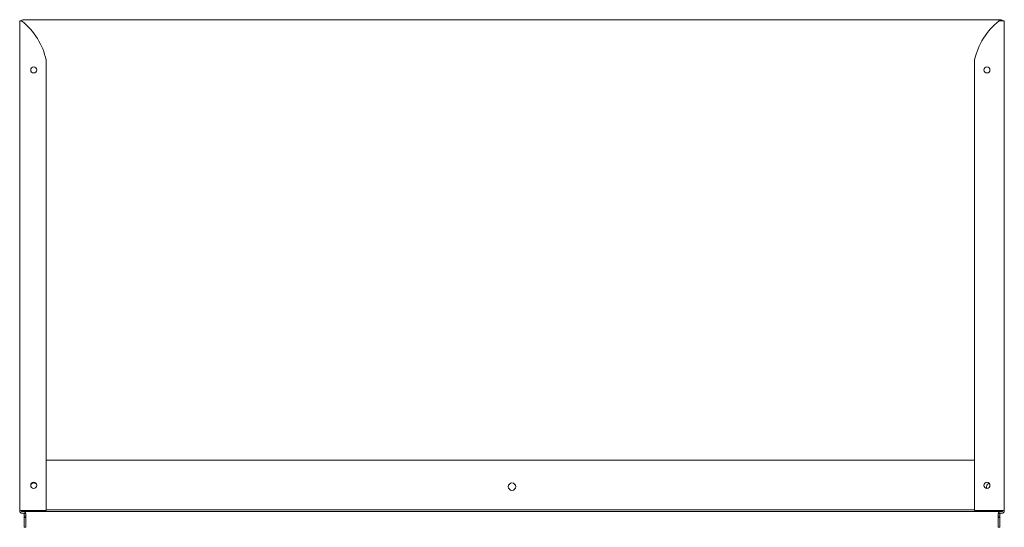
# Model space of a CAD drawing. Header units: millimetres. Extents: x -565 to 238, y -247 to 167.
import ezdxf

# ---------------------------------------------------------------- set-up
doc = ezdxf.new("R2010")
doc.units = ezdxf.units.MM

msp = doc.modelspace()

# ---------------------------------------------------------------- linework, layer by layer
at = {"color": 0, "linetype": 'Continuous', "lineweight": 0}
for p, q in [((-565.04, 166.02), (-565.04, -233.48)), ((-564, 166.02), (-565.04, 166.02)), ((-563.28, 166.02), (-564, 166.02)), ((-562.54, 166.96), (235.46, 166.96)), ((235.96, 166.02), (233.75, 166.02)), ((235.96, 166.02), (237.96, 166.02)), ((237.96, 166.02), (237.96, -233.48)), ((-543.54, 134.02), (-543.54, -233.48)), ((213.75, 134.02), (213.75, -233.48)), ((213.75, -192.54), (-543.54, -192.54)), ((-565.04, -233.79), (-565.04, -233.48)), ((-563.04, -233.48), (-565.04, -233.48)), ((-563.54, -234.29), (-563.54, -233.48)), ((236.46, -234.29), (-563.54, -234.29)), ((-563.04, -233.48), (-543.54, -233.48)), ((-562.01, -235.79), (-563.04, -235.79)), ((-561.7, -235.9), (-560.05, -235.9)), ((-561.51, -236.29), (-561.51, -238.2)), ((-561.51, -238.2), (-561.51, -239.2)), ((-561.51, -238.2), (-560.01, -238.2)), ((-561.51, -239.2), (-561.51, -245.4)), ((-561.51, -239.2), (-560.01, -239.2)), ((-560.01, -238.2), (-560.01, -236.29)), ((-560.01, -239.2), (-560.01, -238.2)), ((-560.01, -245.4), (-560.01, -239.2)), ((-543.54, -233.04), (213.75, -233.04)), ((235.96, -233.48), (213.75, -233.48)), ((232.94, -236.29), (232.94, -238.2)), ((232.94, -238.2), (232.94, -239.2)), ((232.94, -238.2), (234.44, -238.2)), ((232.94, -239.2), (232.94, -245.4)), ((232.94, -239.2), (234.44, -239.2)), ((232.98, -235.9), (234.44, -235.9)), ((234.44, -235.9), (234.44, -236.29)), ((234.44, -238.2), (234.44, -236.29)), ((234.44, -239.2), (234.44, -238.2)), ((234.44, -245.4), (234.44, -239.2)), ((234.94, -235.79), (235.96, -235.79)), ((235.96, -233.48), (237.96, -233.48)), ((236.46, -233.48), (236.46, -234.29)), ((237.96, -233.79), (237.96, -233.48)), ((-561.51, -247.2), (-561.51, -245.4)), ((-561.51, -247.2), (-560.01, -247.2)), ((-560.01, -245.4), (-560.01, -247.2)), ((232.94, -247.2), (232.94, -245.4)), ((232.94, -247.2), (234.44, -247.2)), ((234.44, -245.4), (234.44, -247.2))]:
    msp.add_line(p, q, dxfattribs=at)
at = {"color": 0, "linetype": 'Continuous', "lineweight": 0, "extrusion": (0, 0, -1)}
for centre, radius, start, end in [((562.54, 165.96), 1, 3.5992, 90), ((-267.42, 122.73), 54.85, 11.88511, 52.12566), ((-235.46, 165.96), 1, 90, 176.4008), ((-223.75, 126.02), 2.5, 270, 90), ((-223.75, 126.02), 2.5, 90, 270), ((553.54, -214.04), 3, 37.39383, 142.44755), ((163.54, -214.04), 3, 0, 180), ((163.54, -214.04), 3, 180, 0), ((-223.75, -212.98), 2.5, 270, 90), ((-226.46, -214.04), 3, 360, 71.2988), ((-226.46, -214.04), 3, 331.40605, 360), ((-223.75, -212.98), 2.5, 90, 270), ((563.04, -233.79), 2, 270, 0), ((-234.94, -236.29), 2, 11.28144, 90), ((-234.94, -236.29), 0.5, 0, 90)]:
    msp.add_arc(centre, radius, start, end, dxfattribs=at)
at = {"color": 0, "linetype": 'Continuous', "lineweight": 0}
for centre, radius, start, end in [((-597.21, 122.73), 54.85, 11.88511, 51.45901), ((-553.54, 126.02), 2.5, 90, 270), ((-553.54, 126.02), 2.5, 270, 90), ((-553.54, -212.98), 2.5, 90, 270), ((-553.54, -212.98), 2.5, 270, 90), ((-562.01, -236.29), 2, 11.28144, 90), ((-562.01, -236.29), 0.5, 51.49133, 90), ((-562.01, -236.29), 0.5, 0, 51.49133), ((-562.01, -236.29), 2, 0, 11.28144), ((234.94, -236.29), 2, 168.71856, 180), ((235.96, -233.79), 2, 270, 0)]:
    msp.add_arc(centre, radius, start, end, dxfattribs=at)
for points, knots in [([(-563.04, 165.63), (-563.1, 165.66), (-563.17, 165.68), (-563.34, 165.75), (-563.44, 165.79), (-563.63, 165.86), (-563.72, 165.9), (-563.88, 165.97), (-563.94, 166), (-564, 166.02)], [-0.106466, -0.106466, -0.106466, -0.106466, -0.0843045, -0.0843045, -0.0533028, -0.0533028, -0.0222436, -0.0222436, 0, 0, 0, 0]), ([(-563.04, 165.63), (-563.06, 165.67), (-563.11, 165.74), (-563.21, 165.91), (-563.25, 165.98), (-563.28, 166.02)], [0, 0, 0, 0, 0.5, 0.5, 1, 1, 1, 1])]:
    msp.add_open_spline(points, degree=3, knots=knots, dxfattribs=at)

doc.saveas('drawing.dxf')
